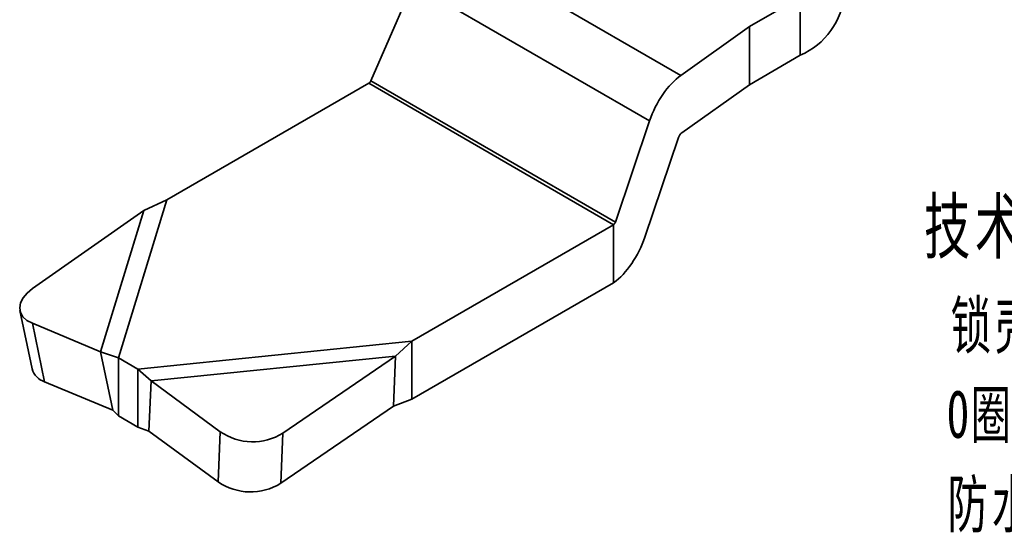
# Model space of a CAD drawing. Header units: millimetres. Extents: x 2948 to 3214, y 1377 to 1606.
# Tile 8 of 12: x 3107 to 3162, y 1481 to 1510. Entities that reach past the tile are written whole.
import ezdxf

# ---------------------------------------------------------------- set-up
doc = ezdxf.new("R2010")
doc.units = ezdxf.units.MM
doc.layers.add('尺寸线层', color=3, linetype='Continuous', lineweight=18)
doc.layers.add('粗实线层', color=7, linetype='Continuous', lineweight=35)
doc.styles.add('标准', font='txt', dxfattribs={"width": 0.667})

msp = doc.modelspace()

# ---------------------------------------------------------------- linework, layer by layer
at = {"layer": '粗实线层'}
for p, q in [((3144.14, 1506.873), (3131.227, 1514.328)), ((3126.694, 1506.563), (3129.06, 1511.997)), ((3142.38, 1504.307), (3129.06, 1511.997)), ((3147.998, 1509.615), (3150.862, 1511.268)), ((3150.862, 1508.002), (3150.862, 1511.268)), ((3147.998, 1509.615), (3144.14, 1506.873)), ((3147.998, 1506.349), (3147.998, 1509.615)), ((3147.998, 1506.349), (3150.862, 1508.002)), ((3115.205, 1499.868), (3126.568, 1506.427)), ((3126.568, 1506.427), (3140.356, 1498.467)), ((3140.459, 1498.617), (3126.694, 1506.563)), ((3144.195, 1503.646), (3147.998, 1506.349)), ((3142.38, 1504.307), (3140.459, 1498.617)), ((3142.116, 1497.767), (3144.01, 1503.376)), ((3112.487, 1490.968), (3115.205, 1499.868)), ((3115.205, 1499.868), (3113.899, 1499.263)), ((3107.644, 1494.871), (3113.899, 1499.263)), ((3111.471, 1491.313), (3113.899, 1499.263)), ((3128.994, 1491.908), (3140.356, 1498.467)), ((3140.356, 1495.201), (3140.356, 1498.467)), ((3128.994, 1488.642), (3140.356, 1495.201)), ((3106.933, 1493.635), (3107.617, 1490.349)), ((3108.319, 1489.632), (3107.635, 1492.918)), ((3107.635, 1492.918), (3111.471, 1491.313)), ((3113.576, 1490.339), (3128.994, 1491.908)), ((3128.085, 1491.073), (3128.994, 1491.908)), ((3128.994, 1488.642), (3128.994, 1491.908)), ((3111.471, 1491.313), (3112.487, 1490.968)), ((3111.471, 1491.313), (3112.155, 1488.027)), ((3112.487, 1490.968), (3113.576, 1490.339)), ((3112.487, 1490.968), (3112.487, 1487.702)), ((3114.314, 1489.671), (3128.085, 1491.073)), ((3121.74, 1486.734), (3128.085, 1491.073)), ((3127.964, 1488.251), (3128.085, 1491.073)), ((3113.576, 1490.339), (3114.314, 1489.671)), ((3113.576, 1490.339), (3113.576, 1487.072)), ((3108.319, 1489.632), (3112.155, 1488.027)), ((3114.314, 1489.671), (3114.193, 1486.85)), ((3114.314, 1489.671), (3118.206, 1486.816)), ((3127.964, 1488.251), (3128.994, 1488.642)), ((3112.155, 1488.027), (3112.487, 1487.702)), ((3121.619, 1483.912), (3127.964, 1488.251)), ((3112.487, 1487.702), (3113.576, 1487.072)), ((3113.576, 1487.072), (3114.193, 1486.85)), ((3114.193, 1486.85), (3118.085, 1483.994)), ((3118.085, 1483.994), (3118.206, 1486.816)), ((3121.619, 1483.912), (3121.74, 1486.734))]:
    msp.add_line(p, q, dxfattribs=at)
at = {"layer": '粗实线层', "flags": 128}
msp.add_lwpolyline([(3107.644, 1494.871), (3107.336, 1494.618), (3107.108, 1494.347), (3106.966, 1494.068), (3106.918, 1493.791), (3106.964, 1493.529), (3107.103, 1493.29), (3107.329, 1493.084), (3107.635, 1492.918)], dxfattribs=at)
at = {"layer": '粗实线层'}
for centre, radius, start, end in [((3149.215, 1511.812), 4.15, 293.3754, 355.3044), ((3108.624, 1490.632), 1.046, 195.7429, 253.0191), ((3120.035, 1489.482), 3.233, 235.5396, 301.8101), ((3119.915, 1486.66), 3.233, 235.5396, 301.8101)]:
    msp.add_arc(centre, radius, start, end, dxfattribs=at)
for centre, major_axis, ratio, start_param, end_param in [((3144.14, 1504.26), (1.373, 2.899), 0.515008, 0.743319, 1.794235), ((3126.568, 1506.58), (0.109, 0.152), 0.633436, 3.990395, 5.041312), ((3144.195, 1503.371), (0.144, 0.305), 0.515008, 0.743319, 1.794235), ((3140.356, 1498.62), (0.08, 0.169), 0.515008, 3.884911, 4.935828), ((3140.356, 1497.814), (1.373, 2.899), 0.515008, 3.884911, 4.935828)]:
    msp.add_ellipse(centre, major_axis=major_axis, ratio=ratio, start_param=start_param, end_param=end_param, dxfattribs=at)

# ---------------------------------------------------------------- texts
at = {"layer": '尺寸线层', "insert": (3157.837, 1499.883), "char_height": 2.625, "width": 85.30841, "attachment_point": 1, "line_spacing_factor": 1.15057, "style": '标准'}
msp.add_mtext('{\\H1.14286x;\\T1.1;技术要求：\\P \\H0.875x;锁壳、锁芯、锁舌、螺母：SUS316^I\\P O圈NBR,\\P 防水平垫EPDM;\\P\\P\\H1.14286x;性能参数：\\P \\H0.875x;IP等级：IP65;\\P 解锁扭矩：小于等于0.79N/M;\\P 极限载荷：700N;\\P 固定螺丝扭矩：小于等于9N/M;\\P 固定螺母扭矩：不大于19N/m;\\P 门板厚度：Ts=1-5mm;\\P\\H1.14286x;功能：\\P旋转90度开关门。}', dxfattribs=at)

doc.saveas('drawing.dxf')
